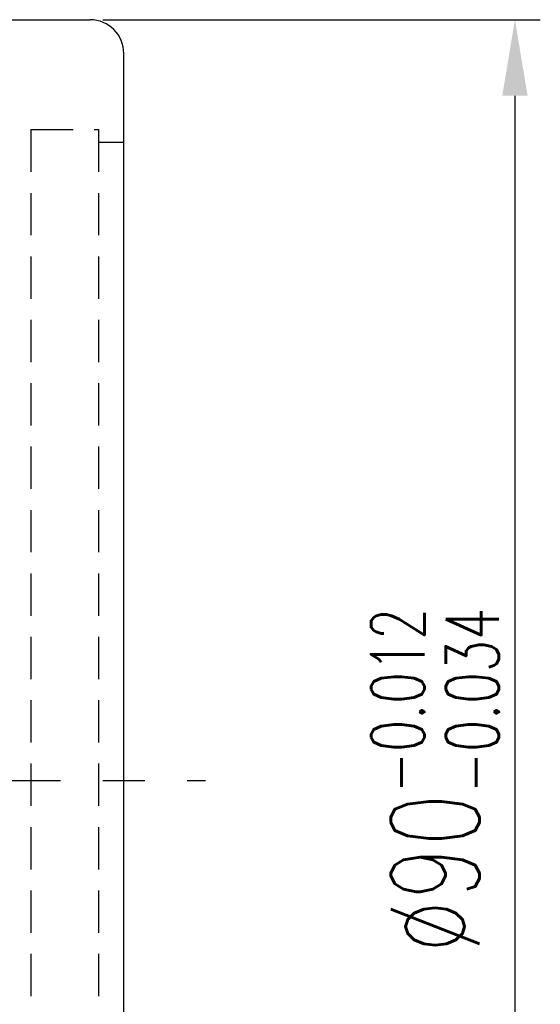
# Model space of a CAD drawing. Extents: x 898 to 1231, y 65 to 273.
# Tile 44 of 44: x 1200 to 1231, y 175 to 233. Entities that reach past the tile are written whole.
import ezdxf

# ---------------------------------------------------------------- set-up
doc = ezdxf.new("R2010")
doc.units = 0
doc.header["$MEASUREMENT"] = 0
for name, pattern in [('CENTER', [2, 1.25, -0.25, 0.25, -0.25]), ('DASHED', [0.75, 0.5, -0.25]), ('HIDDEN', [0.375, 0.25, -0.125])]:
    doc.linetypes.add(name, pattern=pattern)
for name, color, linetype in [('CL', 1, 'CENTER'), ('DIM', 4, 'CONTINUOUS'), ('HID', 2, 'HIDDEN'), ('OUT', 3, 'CONTINUOUS')]:
    doc.layers.add(name, color=color, linetype=linetype)
doc.styles.add('CHN', font='SIMPLEX.shx', dxfattribs={"width": 0.7, "bigfont": 'CHINESET.shx'})
doc.dimstyles.get("Standard").update_dxf_attribs({"dimscale": 0, "dimtxt": 4, "dimasz": 3, "dimexe": 1, "dimexo": 0.5, "dimgap": 1, "dimtad": 1, "dimdsep": 46, "dimtxsty": 'CHN', "dimcen": 0.09, "dimclrd": 256, "dimclre": 256, "dimclrt": 256, "dimadec": 0, "dimazin": 0, "dimtp": 1, "dimtm": 1, "dimtfac": 0.6, "dimtix": 1, "dimtmove": 2, "dimatfit": 3, "dimfxl": 1, "dimtvp": 0.85, "dimtolj": 1, "dimarcsym": 0})

# ---------------------------------------------------------------- blocks, each defined once
blk = doc.blocks.new('*D16')
at = {"layer": 'DIM', "color": 0, "lineweight": -2, "transparency": 16777216}
for p, q in [((1204.7, 233.049), (1230.585, 233.049)), ((1229.085, 228.549), (1229.085, 147.549)), ((1204.7, 143.049), (1230.585, 143.049))]:
    blk.add_line(p, q, dxfattribs=at)
at = {"layer": 'DIM', "color": 0, "transparency": 16777216}
for points in [[(1228.335, 228.549), (1229.835, 228.549), (1229.085, 233.049)], [(1228.335, 147.549), (1229.835, 147.549), (1229.085, 143.049)]]:
    blk.add_solid(points, dxfattribs=at)
at = {"layer": 'DIM', "color": 0, "transparency": 16777216, "insert": (1224.36, 188.049), "char_height": 5.25, "attachment_point": 5, "rotation": 90, "style": 'CHN'}
blk.add_mtext('\\A1;%%C90{\\H3.150000;\\S-0.012^ -0.034;}', dxfattribs=at)

msp = doc.modelspace()

# ---------------------------------------------------------------- linework, layer by layer
at = {"layer": 'CL', "color": 0, "linetype": 'CENTER', "ltscale": 10}
msp.add_line((1109.702, 188.049), (1210.772, 188.049), dxfattribs=at)
at = {"layer": 'HID', "color": 0, "linetype": 'DASHED', "ltscale": 5}
for p, q in [((1200.45, 226.549), (1200.45, 149.549)), ((1200.45, 226.549), (1204.45, 226.549)), ((1204.45, 226.549), (1204.45, 149.549)), ((1204.45, 225.799), (1205.95, 225.799))]:
    msp.add_line(p, q, dxfattribs=at)
at = {"layer": 'OUT', "color": 0, "linetype": 'Continuous', "ltscale": 5}
for p, q in [((1130.95, 233.049), (1203.95, 233.049)), ((1205.95, 145.049), (1205.95, 231.049)), ((1205.95, 147.549), (1205.95, 228.549)), ((1205.95, 147.549), (1205.95, 228.549))]:
    msp.add_line(p, q, dxfattribs=at)
msp.add_arc((1203.95, 231.049), 2, 0, 90, dxfattribs=at)

# ---------------------------------------------------------------- dimensions: what is measured, and where the dimension line sits
at = {"layer": 'DIM', "color": 0}
dim = msp.add_linear_dim(base=(1229.085, 143.049), p1=(1203.95, 233.049), p2=(1203.95, 143.049), angle=90, text='%%C<>', dimstyle='STANDARD', override={"dimscale": 1.5, "dimtxt": 3.5, "dimgap": 0.7, "dimclrd": 0, "dimclre": 0, "dimclrt": 0, "dimtol": 1, "dimlim": 0, "dimtp": -0.012, "dimtm": 0.034, "dimtdec": 3, "dimtmove": 0}, dxfattribs=at)
dim.commit()
dim.dimension.update_dxf_attribs({"geometry": '*D16', "text_midpoint": (1224.36, 188.049)})

doc.saveas('drawing.dxf')
